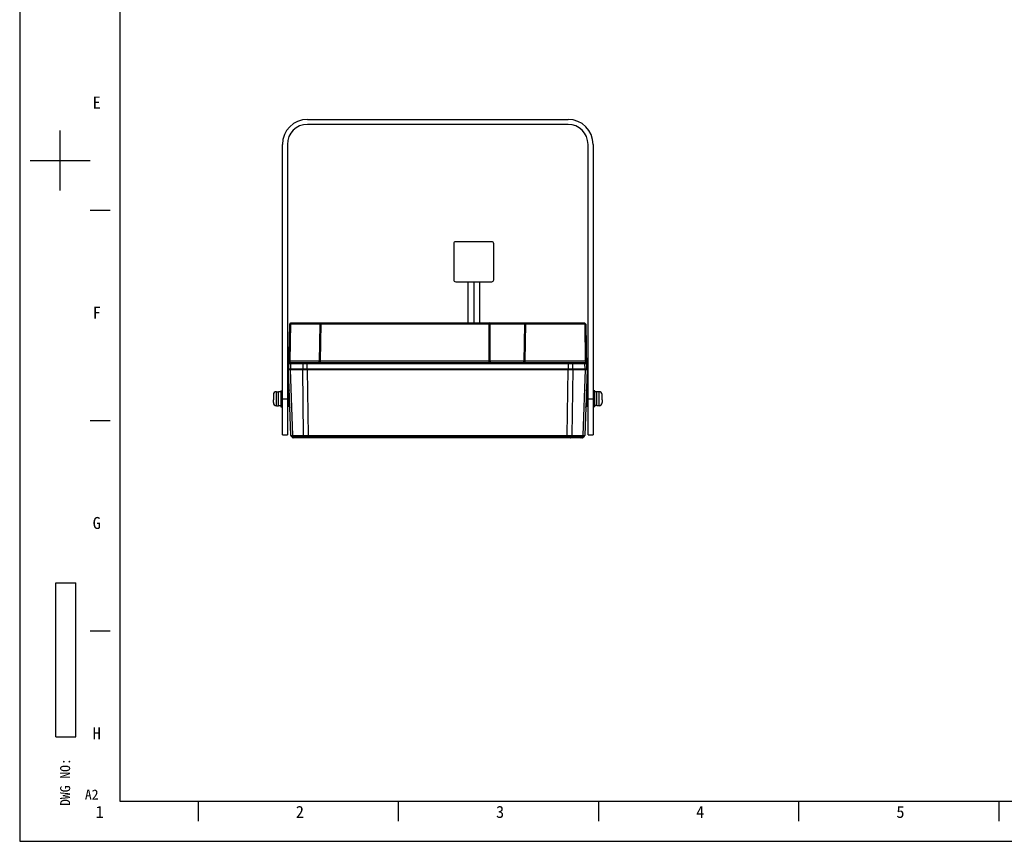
# Model space of a CAD drawing. Header units: millimetres. Extents: x 0 to 594, y 0 to 420.
# Tile 1 of 45: x 0 to 246, y 0 to 205. Entities that reach past the tile are written whole.
import ezdxf

# ---------------------------------------------------------------- set-up
doc = ezdxf.new("R2010")
doc.units = ezdxf.units.MM
doc.header["$LTSCALE"] = 2
doc.layers.get('0').update_dxf_attribs({"linetype": 'CONTINUOUS'})
doc.layers.add('00_COMPONENTS', color=7, linetype='CONTINUOUS')
doc.styles.get("Standard").update_dxf_attribs({"font": 'simfang.ttf'})
doc.styles.add('TEXTSTYLE_2', font='simfang.ttf')
doc.styles.add('TEXTSTYLE_3', font='simfang.ttf')

msp = doc.modelspace()

# ---------------------------------------------------------------- linework, layer by layer
at = {"color": 7}
for p, q in [((0, 420), (0, 0)), ((25, 410), (25, 10)), ((10.1373, 162.4978), (10.1373, 177.4976)), ((2.6374, 169.9977), (17.6372, 169.9977)), ((22.6375, 157.4979), (17.6376, 157.4979)), ((22.6375, 104.9986), (17.6376, 104.9986)), ((9.0408, 26.0772), (9.0408, 64.5772)), ((9.0408, 64.5772), (14.0408, 64.5772)), ((14.0408, 26.0772), (14.0408, 64.5772)), ((22.6375, 52.4993), (17.6376, 52.4993)), ((9.0408, 26.0772), (14.0408, 26.0772)), ((25, 10), (584, 10)), ((44.6373, 5.0001), (44.6373, 10)), ((94.6373, 5.0001), (94.6373, 10)), ((144.6373, 5.0001), (144.6373, 10)), ((194.6373, 5.0001), (194.6373, 10)), ((244.6373, 5.0001), (244.6373, 10)), ((0, 0), (594, 0))]:
    msp.add_line(p, q, dxfattribs=at)
at = {"layer": '00_COMPONENTS', "color": 0}
for p, q in [((71.8575, 180.2843), (136.9575, 180.2843)), ((136.9575, 179.0343), (71.8575, 179.0343)), ((65.6075, 101.5343), (65.6075, 174.0343)), ((66.8575, 174.0343), (66.8575, 101.5343)), ((141.9575, 101.5343), (141.9575, 174.0343)), ((143.2075, 174.0343), (143.2075, 101.5343)), ((108.4075, 149.2343), (108.4075, 140.2343)), ((117.9075, 149.7343), (108.9075, 149.7343)), ((118.4075, 140.2343), (118.4075, 149.2343)), ((108.9075, 139.7343), (117.9075, 139.7343)), ((111.9075, 139.7343), (111.9075, 129.4643)), ((113.4075, 139.7337), (113.4075, 129.4643)), ((114.9075, 129.4643), (114.9075, 139.7343)), ((67.2575, 117.9643), (67.4531, 129.1703)), ((67.4531, 129.1703), (67.7572, 129.4643)), ((67.542, 119.9468), (67.7039, 129.223)), ((67.7039, 129.223), (75.0162, 129.223)), ((67.7572, 129.4643), (141.0575, 129.4643)), ((74.9529, 129.1597), (74.788, 119.7099)), ((74.9529, 129.1597), (75.2575, 129.4643)), ((75.2039, 129.223), (75.042, 119.9468)), ((75.2039, 129.223), (117.277, 129.223)), ((117.277, 119.4643), (117.277, 129.4643)), ((117.527, 129.223), (126.1662, 129.223)), ((117.527, 119.7143), (117.527, 129.2143)), ((126.1029, 129.1597), (125.938, 119.7099)), ((126.1029, 129.1597), (126.4075, 129.4643)), ((126.3539, 129.223), (126.192, 119.9468)), ((126.3539, 129.223), (141.1111, 129.223)), ((141.0575, 129.4643), (141.3621, 129.1597)), ((141.1111, 129.223), (141.273, 119.9468)), ((141.3621, 129.1597), (141.5575, 117.9643)), ((141.5356, 119.2186), (67.2794, 119.2186)), ((67.5293, 119.4643), (67.542, 119.9468)), ((141.2856, 119.4643), (67.5293, 119.4643)), ((67.542, 119.9468), (74.792, 119.9468)), ((67.6968, 117.9643), (67.7123, 119.2186)), ((70.7336, 119.2186), (70.7181, 117.9643)), ((71.7788, 117.9643), (71.7788, 119.4643)), ((75.042, 119.9468), (75.0293, 119.4643)), ((75.042, 119.9468), (117.277, 119.9468)), ((117.527, 119.9468), (125.942, 119.9468)), ((126.192, 119.9468), (126.1793, 119.4643)), ((126.192, 119.9468), (141.273, 119.9468)), ((137.0362, 117.9643), (137.0362, 119.4643)), ((138.0813, 119.2186), (138.0968, 117.9643)), ((141.1027, 119.2186), (141.1181, 117.9643)), ((141.273, 119.9468), (141.2856, 119.4643)), ((67.6882, 101.3349), (67.1127, 117.8143)), ((67.1127, 117.8143), (141.7022, 117.8143)), ((67.2575, 117.9643), (141.5575, 117.9643)), ((67.3627, 117.9643), (67.3575, 117.8143)), ((68.2004, 101.3349), (67.625, 117.8143)), ((67.8002, 117.9643), (67.7965, 117.8143)), ((70.5974, 117.8143), (70.8358, 101.3349)), ((70.7757, 117.9643), (70.772, 117.8143)), ((71.8319, 117.9643), (71.8319, 117.8143)), ((71.8341, 117.8143), (72.0725, 101.3349)), ((136.7425, 101.3349), (136.9809, 117.8143)), ((136.983, 117.9643), (136.983, 117.8143)), ((137.9792, 101.3349), (138.2176, 117.8143)), ((138.0393, 117.9643), (138.043, 117.8143)), ((141.19, 117.8143), (140.6145, 101.3349)), ((141.0148, 117.9643), (141.0185, 117.8143)), ((141.7022, 117.8143), (141.1268, 101.3349)), ((141.4522, 117.9643), (141.4575, 117.8143)), ((63.3575, 111.4957), (63.3575, 110.8093)), ((63.3575, 110.8093), (63.36, 110.8093)), ((63.3579, 111.5592), (63.36, 111.5588)), ((64.1075, 108.7843), (64.1075, 112.2843)), ((64.1075, 112.2843), (64.6575, 112.2843)), ((64.6575, 108.7843), (64.6575, 112.2843)), ((65.2075, 112.5343), (65.2075, 108.5343)), ((65.2075, 112.5343), (65.6075, 112.5343)), ((67.0575, 110.7633), (67.0308, 112.412)), ((141.7842, 112.4119), (141.7575, 110.7634)), ((143.6075, 112.5343), (143.2075, 112.5343)), ((143.6075, 108.5343), (143.6075, 112.5343)), ((144.7075, 112.2843), (144.1575, 112.2843)), ((144.1575, 108.7843), (144.1575, 112.2843)), ((144.7075, 108.7843), (144.7075, 112.2843)), ((145.455, 111.5588), (145.4571, 111.5592)), ((145.455, 110.8093), (145.4575, 110.8093)), ((145.4575, 110.8093), (145.4575, 111.4957)), ((63.3575, 109.5728), (63.3575, 110.2593)), ((63.36, 110.2593), (63.3575, 110.2593)), ((63.36, 109.5097), (63.3579, 109.5094)), ((64.1075, 108.7843), (64.6575, 108.7843)), ((64.6575, 108.8393), (65.2075, 108.8393)), ((65.2075, 108.5343), (65.6075, 108.5343)), ((65.6075, 110.5343), (66.8575, 110.5343)), ((67.0575, 108.7624), (67.0621, 110.5343)), ((67.0575, 108.6593), (67.0575, 108.7624)), ((67.1427, 108.6593), (67.0575, 108.6593)), ((67.1427, 108.6593), (67.1344, 108.8648)), ((141.6814, 108.8845), (141.6723, 108.6593)), ((141.7575, 108.6593), (141.6723, 108.6593)), ((141.7528, 110.5343), (141.7575, 108.6593)), ((141.9575, 110.5343), (143.2075, 110.5343)), ((143.6075, 108.5343), (143.2075, 108.5343)), ((144.1575, 108.8393), (143.6075, 108.8393)), ((144.7075, 108.7843), (144.1575, 108.7843)), ((145.4575, 110.2593), (145.455, 110.2593)), ((145.4571, 109.5094), (145.455, 109.5097)), ((145.4575, 110.2593), (145.4575, 109.5728)), ((65.6075, 101.5343), (66.8575, 101.5343)), ((68.1365, 100.8044), (67.7644, 101.1638)), ((68.2004, 101.3349), (70.8358, 101.3349)), ((68.5185, 100.8044), (68.2553, 101.1638)), ((68.2553, 101.1638), (70.8886, 101.1638)), ((71.1517, 100.8044), (70.8886, 101.1638)), ((72.0725, 101.3349), (136.7425, 101.3349)), ((72.0738, 100.7343), (72.0739, 101.1638)), ((72.0739, 101.1638), (136.7411, 101.1638)), ((136.7425, 101.3349), (136.7411, 101.1638)), ((136.7411, 100.7343), (136.7411, 101.1638)), ((137.6632, 100.8044), (137.9264, 101.1638)), ((137.9264, 101.1638), (140.5596, 101.1638)), ((137.9792, 101.3349), (140.6145, 101.3349)), ((140.2965, 100.8044), (140.5596, 101.1638)), ((140.6785, 100.8044), (141.0506, 101.1638)), ((141.9575, 101.5343), (143.2075, 101.5343)), ((68.204, 100.8042), (68.1365, 100.8044)), ((68.2698, 100.8042), (68.1658, 100.8043)), ((68.5185, 100.8044), (68.204, 100.8042)), ((140.5048, 100.7343), (68.3102, 100.7343)), ((68.3452, 100.8043), (68.326, 100.8042)), ((71.1517, 100.8044), (68.5185, 100.8044)), ((71.1946, 100.8044), (71.1517, 100.8044)), ((71.5329, 100.8042), (71.1946, 100.8044)), ((71.8339, 100.8043), (71.5329, 100.8042)), ((71.9679, 100.8044), (71.8339, 100.8043)), ((72.0739, 100.8044), (71.9679, 100.8044)), ((136.7411, 100.8044), (72.0739, 100.8044)), ((136.9654, 100.8043), (136.7411, 100.8044)), ((137.3153, 100.8042), (136.9654, 100.8043)), ((137.4487, 100.8043), (137.3153, 100.8042)), ((137.6632, 100.8044), (137.4487, 100.8043)), ((140.2965, 100.8044), (137.6632, 100.8044)), ((140.3374, 100.8044), (140.2965, 100.8044)), ((140.6785, 100.8044), (140.3374, 100.8044)), ((140.6317, 100.8042), (140.4962, 100.8042)), ((140.6709, 100.8043), (140.6317, 100.8042)), ((140.6765, 100.8044), (140.6709, 100.8043))]:
    msp.add_line(p, q, dxfattribs=at)
for points in [[(67.2906, 112.7196), (67.2889, 112.6755), (67.2807, 112.6322), (67.2663, 112.5905), (67.2459, 112.5514), (67.22, 112.5157), (67.1891, 112.4841), (67.1539, 112.4575), (67.1152, 112.4363), (67.0738, 112.421), (67.0308, 112.412)], [(141.7842, 112.4119), (141.741, 112.421), (141.6996, 112.4363), (141.6609, 112.4576), (141.6258, 112.4842), (141.5949, 112.5158), (141.569, 112.5515), (141.5486, 112.5907), (141.5342, 112.6324), (141.526, 112.6758), (141.5243, 112.7197)], [(67.1427, 108.6593), (67.1818, 108.6567), (67.223, 108.6483)], [(67.223, 108.6483), (67.2627, 108.6342), (67.3, 108.6147), (67.3343, 108.5902), (67.3647, 108.5611), (67.3908, 108.528), (67.412, 108.4916), (67.4278, 108.4526), (67.4381, 108.4117), (67.4425, 108.3699)], [(141.3724, 108.3698), (141.3768, 108.4115), (141.3871, 108.4524), (141.4029, 108.4914), (141.4241, 108.5279), (141.4501, 108.561), (141.4806, 108.5901), (141.5148, 108.6147), (141.5521, 108.6342), (141.5918, 108.6483), (141.6331, 108.6567), (141.6723, 108.6593)], [(68.1658, 100.8043), (68.1418, 100.8043), (68.1379, 100.8044), (68.1365, 100.8044)], [(140.4962, 100.8042), (140.4413, 100.8043), (140.4097, 100.8043)], [(140.6785, 100.8044), (140.6779, 100.8044), (140.6765, 100.8044)]]:
    msp.add_lwpolyline(points, dxfattribs=at)
for centre, radius, start, end in [((71.8575, 174.0343), 6.25, 90, 180), ((136.9575, 174.0343), 6.25, 0, 90), ((71.8575, 174.0343), 5, 90, 180), ((136.9575, 174.0343), 5, 0, 90), ((108.9075, 149.2343), 0.5, 90, 180), ((117.9075, 149.2343), 0.5, 0, 90), ((108.9075, 140.2343), 0.5, 180, 270), ((117.9075, 140.2343), 0.5, 270, 360), ((54.6744, 116.4153), 18.2703, 44.508097, 44.935956), ((62.1067, 116.3485), 18.3654, 44.508935, 44.92297), ((117.277, 129.2143), 0.25, 0, 90), ((113.2567, 116.3485), 18.3654, 44.508935, 44.92297), ((154.2082, 116.3485), 18.3654, 135.07703, 135.491065), ((67.5293, 119.2143), 0.25, 90, 179), ((74.538, 119.7143), 0.25, 269.999904, 359.003112), ((116.6746, 120.218), 0.992, 317.16238, 317.749773), ((116.5296, 120.3496), 1.1878, 317.754147, 318.424116), ((117.777, 119.7143), 0.25, 180, 270.000498), ((125.688, 119.7143), 0.25, 270, 359.003423), ((141.2856, 119.2143), 0.25, 1, 90), ((64.1634, 111.4958), 0.8059, 175.512344, 180.004314), ((64.1075, 111.5343), 0.75, 90, 178.095371), ((67.0575, 112.2137), 0.2, 97.662701, 180), ((141.7575, 112.2137), 0.2, 0, 82.336848), ((144.7075, 111.5343), 0.75, 1.904629, 90), ((144.6516, 111.4958), 0.8059, 359.995686, 4.487656), ((68.6223, 110.5328), 5.2648, 179.650811, 179.983481), ((68.6225, 110.5358), 5.265, 180.016519, 180.349187), ((64.1634, 109.5728), 0.8059, 179.995686, 184.487656), ((64.1075, 109.5343), 0.75, 181.904629, 270), ((67.0575, 108.8593), 0.2, 180, 270), ((141.7575, 108.8593), 0.2, 270, 360), ((144.7075, 109.5343), 0.75, 270, 358.095371), ((144.6516, 109.5728), 0.8059, 355.512344, 0.004314), ((140.1926, 110.5328), 5.2648, 0.016519, 0.349189), ((140.1925, 110.5358), 5.265, 359.650813, 359.983481), ((67.938, 101.3436), 0.25, 182, 226.000144), ((135.3231, 101.7891), 63.2523, 180.411408, 180.566411), ((140.8769, 101.3436), 0.25, 313.999856, 358), ((68.3102, 100.9843), 0.25, 226.000027, 270.000021), ((140.5048, 100.9843), 0.25, 270.000001, 314)]:
    msp.add_arc(centre, radius, start, end, dxfattribs=at)
for centre, start_param, end_param in [((65.2075, 110.5343), 7.85398163, 7.97236036), ((64.3146, 110.5343), 1.47478883, 1.49709164), ((143.6075, 110.5343), 1.47476804, 1.57079633), ((144.5004, 110.5343), 1.64450102, 1.76373148)]:
    msp.add_ellipse(centre, major_axis=(4.657, 0), ratio=0.36397023, start_param=start_param, end_param=end_param, dxfattribs=at)
for points, knots in [([(117.277, 129.223), (117.3089, 129.223), (117.3676, 129.2225), (117.4375, 129.2214), (117.4817, 129.2191), (117.5062, 129.2185), (117.5172, 129.2158), (117.527, 129.216), (117.527, 129.2143)], [0, 0, 0, 0, 0.38184721, 0.70571952, 0.82992077, 0.92247703, 0.9796042, 1, 1, 1, 1]), ([(67.292, 119.9425), (67.292, 119.9442), (67.3018, 119.9438), (67.3129, 119.9463), (67.3374, 119.9465), (67.3815, 119.948), (67.4514, 119.9479), (67.5101, 119.9474), (67.542, 119.9468)], [0, 0, 0, 0, 0.02052836, 0.07765801, 0.16986322, 0.29403318, 0.61849672, 1, 1, 1, 1]), ([(67.7123, 119.2186), (67.7131, 119.2792), (67.7373, 119.3917), (67.8413, 119.4643), (67.8891, 119.4643)], [0, 0, 0, 0, 0.55947324, 1, 1, 1, 1]), ([(70.7336, 119.2186), (70.7344, 119.2792), (70.7586, 119.3917), (70.8627, 119.4643), (70.9104, 119.4643)], [0, 0, 0, 0, 0.55947324, 1, 1, 1, 1]), ([(75.0293, 119.4643), (75.0056, 119.4643), (74.9518, 119.4911), (74.8907, 119.559), (74.8365, 119.6237), (74.8001, 119.6735), (74.7878, 119.6989), (74.788, 119.7099)], [0, 0, 0, 0, 0.20003151, 0.47114455, 0.77601482, 0.90645055, 1, 1, 1, 1]), ([(75.042, 119.9468), (75.0101, 119.9474), (74.9514, 119.9479), (74.8815, 119.948), (74.8374, 119.9465), (74.8129, 119.9463), (74.8018, 119.9438), (74.792, 119.9442), (74.792, 119.9425)], [0, 0, 0, 0, 0.38150328, 0.70596683, 0.83013679, 0.922342, 0.97947164, 1, 1, 1, 1]), ([(117.277, 119.9468), (117.3089, 119.9468), (117.3676, 119.9464), (117.4375, 119.9452), (117.4817, 119.943), (117.5062, 119.9423), (117.5172, 119.9396), (117.527, 119.9398), (117.527, 119.9381)], [0, 0, 0, 0, 0.38194918, 0.70583028, 0.82998279, 0.92249042, 0.97960474, 1, 1, 1, 1]), ([(117.402, 119.5435), (117.3915, 119.5323), (117.3576, 119.4972), (117.3115, 119.4643), (117.277, 119.4643)], [0, 0, 0, 0, 0.30766913, 1, 1, 1, 1]), ([(117.527, 119.7143), (117.527, 119.7033), (117.5139, 119.6784), (117.4763, 119.6289), (117.4424, 119.5887), (117.4181, 119.5614)], [0, 0, 0, 0, 0.17371487, 0.42011217, 1, 1, 1, 1]), ([(125.938, 119.71), (125.9378, 119.6989), (125.9501, 119.6736), (125.9865, 119.6236), (126.0407, 119.5589), (126.1018, 119.4911), (126.1557, 119.4642), (126.1793, 119.4643)], [0, 0, 0, 0, 0.09354211, 0.22403169, 0.52900917, 0.80013467, 1, 1, 1, 1]), ([(126.192, 119.9468), (126.1601, 119.9474), (126.1014, 119.9479), (126.0315, 119.948), (125.9874, 119.9465), (125.9629, 119.9463), (125.9518, 119.9438), (125.942, 119.9442), (125.942, 119.9425)], [0, 0, 0, 0, 0.38150328, 0.70596683, 0.83013679, 0.922342, 0.97947164, 1, 1, 1, 1]), ([(138.0813, 119.2186), (138.0806, 119.2792), (138.0564, 119.3917), (137.9523, 119.4643), (137.9046, 119.4643)], [0, 0, 0, 0, 0.55947324, 1, 1, 1, 1]), ([(141.1027, 119.2186), (141.1019, 119.2792), (141.0777, 119.3917), (140.9736, 119.4643), (140.9259, 119.4643)], [0, 0, 0, 0, 0.55947324, 1, 1, 1, 1]), ([(141.523, 119.9425), (141.5229, 119.9442), (141.5131, 119.9438), (141.5021, 119.9463), (141.4776, 119.9465), (141.4334, 119.948), (141.3635, 119.9479), (141.3048, 119.9474), (141.273, 119.9468)], [0, 0, 0, 0, 0.02052838, 0.07765805, 0.16986328, 0.29403326, 0.61849677, 1, 1, 1, 1]), ([(63.36, 110.8093), (63.359, 110.7635), (63.3584, 110.6947), (63.3579, 110.603), (63.3575, 110.5572), (63.3575, 110.5343)], [0, 0, 0, 0, 0.49999738, 0.74999936, 1, 1, 1, 1]), ([(66.8575, 110.7388), (66.8575, 110.7448), (66.8853, 110.7514), (66.9206, 110.7579), (66.9857, 110.7624), (67.032, 110.7633), (67.0575, 110.7633)], [0, 0, 0, 0, 0.0882218, 0.30440644, 0.62459626, 1, 1, 1, 1]), ([(67.0575, 110.5343), (67.0567, 110.5534), (67.0608, 110.5916), (67.0585, 110.649), (67.0546, 110.7061), (67.0573, 110.7442), (67.0575, 110.7633)], [0, 0, 0, 0, 0.25065536, 0.50081511, 0.750693, 1, 1, 1, 1]), ([(141.7575, 110.7632), (141.7577, 110.7442), (141.7599, 110.7061), (141.7562, 110.649), (141.7543, 110.5916), (141.7582, 110.5534), (141.7575, 110.5343)], [0, 0, 0, 0, 0.24927861, 0.49918989, 0.74936119, 1, 1, 1, 1]), ([(141.9575, 110.7388), (141.9575, 110.7448), (141.9295, 110.7511), (141.8944, 110.7577), (141.8293, 110.7621), (141.783, 110.7632), (141.7575, 110.7632)], [0, 0, 0, 0, 0.08781978, 0.30404218, 0.62440078, 1, 1, 1, 1]), ([(145.4575, 110.5343), (145.4575, 110.5572), (145.4571, 110.603), (145.4566, 110.6947), (145.456, 110.7635), (145.455, 110.8093)], [0, 0, 0, 0, 0.25000064, 0.50000262, 1, 1, 1, 1]), ([(63.3575, 110.5343), (63.3575, 110.5114), (63.3579, 110.4655), (63.3584, 110.3739), (63.359, 110.3051), (63.36, 110.2593)], [0, 0, 0, 0, 0.25000064, 0.50000262, 1, 1, 1, 1]), ([(67.1344, 108.8648), (67.125, 109.0953), (67.1078, 109.4825), (67.0902, 110.0393), (67.069, 110.365), (67.0621, 110.5343)], [0, 0, 0, 0, 0.41417285, 0.69580397, 1, 1, 1, 1]), ([(141.7528, 110.5343), (141.7461, 110.3682), (141.7261, 110.0484), (141.7075, 109.4982), (141.6907, 109.1143), (141.6814, 108.8845)], [0, 0, 0, 0, 0.30190926, 0.58210092, 1, 1, 1, 1]), ([(145.455, 110.2593), (145.456, 110.3051), (145.4566, 110.3739), (145.4571, 110.4655), (145.4575, 110.5114), (145.4575, 110.5343)], [0, 0, 0, 0, 0.49999738, 0.74999936, 1, 1, 1, 1]), ([(67.6882, 101.3349), (67.6883, 101.3321), (67.6989, 101.3355), (67.7079, 101.3333), (67.7314, 101.334), (67.7686, 101.333), (67.8267, 101.3333), (67.8996, 101.3332), (68.0261, 101.3339), (68.128, 101.3344), (68.2004, 101.3349)], [0, 0, 0, 0, 0.01653701, 0.03706939, 0.06573318, 0.14715674, 0.26002651, 0.40325789, 0.5754706, 1, 1, 1, 1]), ([(67.7644, 101.1638), (67.7643, 101.1611), (67.7747, 101.1646), (67.7832, 101.1625), (67.8058, 101.1633), (67.8414, 101.1623), (67.8971, 101.1626), (67.967, 101.1626), (68.0882, 101.1631), (68.1859, 101.1634), (68.2553, 101.1638)], [0, 0, 0, 0, 0.01645851, 0.03696829, 0.06561815, 0.14702983, 0.25990014, 0.40314488, 0.57537979, 1, 1, 1, 1]), ([(68.2004, 101.3349), (68.2009, 101.319), (68.2067, 101.259), (68.2289, 101.1996), (68.2553, 101.1638)], [0, 0, 0, 0, 0.2634739, 1, 1, 1, 1]), ([(70.8358, 101.3349), (70.9241, 101.3343), (71.3363, 101.3326), (71.7486, 101.3334), (72.0725, 101.3349)], [0, 0, 0, 0, 0.2142989, 1, 1, 1, 1]), ([(70.8358, 101.3349), (70.8361, 101.319), (70.8412, 101.2591), (70.8626, 101.1997), (70.8886, 101.1638)], [0, 0, 0, 0, 0.26410766, 1, 1, 1, 1]), ([(70.8886, 101.1638), (70.9733, 101.1634), (71.3684, 101.1621), (71.7635, 101.1627), (72.0739, 101.1638)], [0, 0, 0, 0, 0.21427956, 1, 1, 1, 1]), ([(136.7411, 101.1638), (136.8501, 101.1634), (137.2452, 101.1624), (137.6403, 101.1623), (137.9264, 101.1638)], [0, 0, 0, 0, 0.2758778, 1, 1, 1, 1]), ([(136.7425, 101.3349), (136.8562, 101.3344), (137.2685, 101.3329), (137.6807, 101.3329), (137.9792, 101.3349)], [0, 0, 0, 0, 0.27586853, 1, 1, 1, 1]), ([(137.9792, 101.3349), (137.9789, 101.319), (137.9737, 101.2591), (137.9523, 101.1997), (137.9264, 101.1638)], [0, 0, 0, 0, 0.26412597, 1, 1, 1, 1]), ([(140.6145, 101.3349), (140.614, 101.319), (140.6082, 101.259), (140.586, 101.1996), (140.5596, 101.1638)], [0, 0, 0, 0, 0.2634911, 1, 1, 1, 1]), ([(140.5596, 101.1638), (140.6291, 101.1634), (140.7267, 101.1631), (140.8479, 101.1626), (140.9179, 101.1626), (140.9736, 101.1623), (141.0091, 101.1633), (141.0318, 101.1625), (141.0403, 101.1646), (141.0506, 101.1611), (141.0506, 101.1638)], [0, 0, 0, 0, 0.42455362, 0.59679507, 0.74005059, 0.85293196, 0.93435775, 0.96301363, 0.98353379, 1, 1, 1, 1]), ([(140.6145, 101.3349), (140.687, 101.3344), (140.7889, 101.3339), (140.9153, 101.3332), (140.9883, 101.3333), (141.0463, 101.333), (141.0835, 101.334), (141.1071, 101.3333), (141.1161, 101.3355), (141.1267, 101.3321), (141.1268, 101.3349)], [0, 0, 0, 0, 0.42446361, 0.59668233, 0.73992445, 0.85280552, 0.93424301, 0.96291312, 0.98345535, 1, 1, 1, 1]), ([(68.6412, 100.7343), (68.6299, 100.7343), (68.5815, 100.7408), (68.5403, 100.7747), (68.5185, 100.8044)], [0, 0, 0, 0, 0.23524554, 1, 1, 1, 1]), ([(71.2746, 100.7343), (71.2632, 100.7343), (71.2148, 100.7408), (71.1735, 100.7747), (71.1517, 100.8044)], [0, 0, 0, 0, 0.23530656, 1, 1, 1, 1]), ([(137.5404, 100.7343), (137.5517, 100.7343), (137.6001, 100.7408), (137.6414, 100.7747), (137.6632, 100.8044)], [0, 0, 0, 0, 0.2353359, 1, 1, 1, 1]), ([(140.1737, 100.7343), (140.1851, 100.7343), (140.2334, 100.7408), (140.2747, 100.7747), (140.2965, 100.8044)], [0, 0, 0, 0, 0.23527494, 1, 1, 1, 1])]:
    msp.add_open_spline(points, degree=3, knots=knots, dxfattribs=at)

# ---------------------------------------------------------------- texts
at = {"color": 3, "style": 'TEXTSTYLE_2'}
for s, p in [('E', (18.2264, 182.9938)), ('F', (18.2264, 130.4938)), ('G', (18.2264, 77.9938)), ('H', (18.2264, 25.4938)), ('1', (18.9562, 5.8471)), ('2', (68.9562, 5.8471)), ('3', (118.9562, 5.8471)), ('4', (168.9562, 5.8471)), ('5', (218.9562, 5.8471))]:
    msp.add_text(s, height=3, dxfattribs=at).set_placement(p)
at = {"color": 3, "style": 'TEXTSTYLE_3'}
msp.add_text('DWG NO:', height=2.5, rotation=90, dxfattribs=at).set_placement((12.6059, 8.837))
at = {"color": 3}
msp.add_text('A2', height=2.49997, dxfattribs=at).set_placement((16.2867, 10.4309))

doc.saveas('drawing.dxf')
